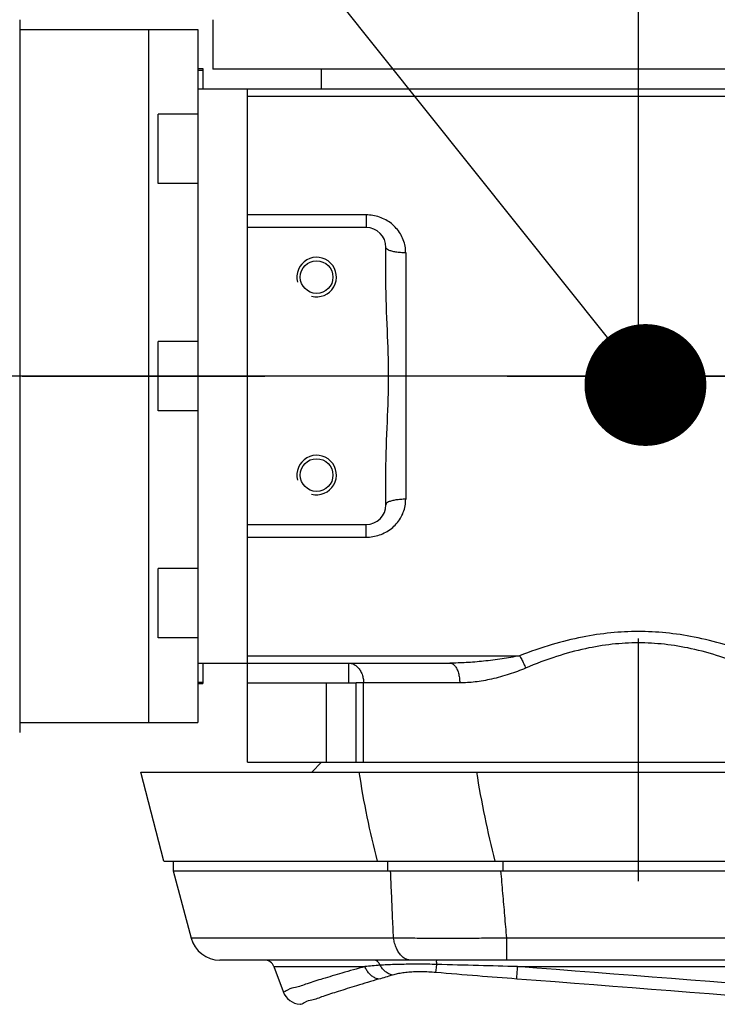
# Model space of a CAD drawing. Header units: millimetres. Extents: x 0 to 594, y 0 to 420.
# Tile 7 of 256: x 73.5 to 80.55, y 270.08 to 280.02. Entities that reach past the tile are written whole.
import ezdxf

# ---------------------------------------------------------------- set-up
doc = ezdxf.new("R2010")
doc.units = ezdxf.units.MM
doc.header["$LTSCALE"] = 32.67
doc.linetypes.add('CENTER', pattern=[0.6, 0.375, -0.075, 0.075, -0.075])
doc.linetypes.add('PHANTOM', pattern=[0.8, 0.45, -0.05, 0.1, -0.05, 0.1, -0.05])
doc.layers.get('0').update_dxf_attribs({"linetype": 'CONTINUOUS'})
for name, color, linetype in [('CRV', 7, 'CONTINUOUS'), ('DEFAULT_1', 7, 'CENTER'), ('DRA_ITEM', 7, 'CONTINUOUS'), ('DRIV_DIM', 7, 'CONTINUOUS')]:
    doc.layers.add(name, color=color, linetype=linetype)
doc.styles.get("Standard").update_dxf_attribs({"font": 'MS PGothic.ttf', "width": 0.8})
doc.dimstyles.new('DIMSTYLE_1', dxfattribs={"dimtxt": 3.8, "dimasz": 1.8, "dimexe": 0.18, "dimexo": 0.0625, "dimgap": 0.09, "dimtad": 1, "dimdec": 3, "dimlfac": 10, "dimdsep": 46, "dimtxsty": 'STANDARD', "dimblk": 'OPEN', "dimblk1": 'OPEN', "dimblk2": 'OPEN', "dimcen": 0.09, "dimadec": 0, "dimazin": 0, "dimtp": 0.001, "dimtm": 0.001, "dimtfac": 1, "dimtdec": 3, "dimtofl": 0, "dimtmove": 0, "dimatfit": 3, "dimldrblk": 'OPEN', "dimfxl": 1, "dimtolj": 1, "dimarcsym": 0})
doc.dimstyles.new('DIMSTYLE_3', dxfattribs={"dimtxt": 3.8, "dimasz": 1.8, "dimexe": 0.18, "dimexo": 0.0625, "dimgap": 0.09, "dimtad": 1, "dimdec": 3, "dimlfac": 10, "dimdsep": 46, "dimtxsty": 'STANDARD', "dimblk": 'OPEN', "dimblk1": 'OPEN', "dimblk2": 'OPEN', "dimcen": 0.09, "dimadec": 0, "dimazin": 0, "dimtp": 0.5, "dimtm": 0.5, "dimtfac": 1, "dimtdec": 3, "dimtofl": 0, "dimtmove": 0, "dimatfit": 3, "dimldrblk": 'OPEN', "dimfxl": 1, "dimtolj": 1, "dimarcsym": 0})
doc.dimstyles.new('DIMSTYLE_4', dxfattribs={"dimtxt": 3.8, "dimasz": 1.8, "dimexe": 0.18, "dimexo": 0.0625, "dimgap": 0.09, "dimtad": 1, "dimdec": 1, "dimlfac": 10, "dimdsep": 46, "dimtxsty": 'STANDARD', "dimblk": 'OPEN', "dimblk1": 'OPEN', "dimblk2": 'OPEN', "dimcen": 0.09, "dimadec": 0, "dimazin": 0, "dimtp": 0.1, "dimtm": 0.1, "dimtfac": 1, "dimtdec": 1, "dimtofl": 0, "dimtmove": 0, "dimatfit": 3, "dimldrblk": 'OPEN', "dimfxl": 1, "dimtolj": 1, "dimarcsym": 0})

# ---------------------------------------------------------------- blocks, each defined once
blk = doc.blocks.new('_OPEN')
at = {"color": 0, "linetype": 'ByBlock'}
for p, q in [((0, 0), (-1, 0.342)), ((-1, -0.342), (0, 0)), ((-1, 0), (0, 0))]:
    blk.add_line(p, q, dxfattribs=at)
blk = doc.blocks.new('*D2')
at = {"layer": 'DRIV_DIM', "color": 2, "linetype": 'Continuous'}
for p, q in [((94.2735, 284.7223), (44.7987, 284.7223)), ((46.7987, 284.7223), (46.7987, 276.6223)), ((46.7987, 268.5223), (46.7987, 276.6223)), ((94.2735, 268.5223), (44.7987, 268.5223))]:
    blk.add_line(p, q, dxfattribs=at)
at = {"layer": 'DRIV_DIM', "color": 2, "linetype": 'Continuous', "xscale": 1.8, "yscale": 1.8, "zscale": 1.8}
for p, rotation in [((46.7987, 284.7223), 90), ((46.7987, 268.5223), 270)]:
    blk.add_blockref('_OPEN', p, dxfattribs=dict(at, rotation=rotation))
at = {"layer": 'DRIV_DIM', "color": 2, "linetype": 'Continuous', "width": 0.8}
blk.add_text('162', height=3.8, rotation=90, dxfattribs=at).set_placement((45.8487, 272.8212))
blk = doc.blocks.new('*D26')
at = {"layer": 'DRIV_DIM', "color": 2, "linetype": 'Continuous'}
blk.add_line((46.5875, 332.9095), (139.7536, 276.4223), dxfattribs=at)
at = {"layer": 'DRIV_DIM', "color": 2, "linetype": 'Continuous', "xscale": 1.8, "yscale": 1.8, "zscale": 1.8, "rotation": 148.771321}
blk.add_blockref('_OPEN', (46.5875, 332.9095), dxfattribs=at)
at = {"layer": 'DRIV_DIM', "color": 2, "linetype": 'Continuous', "width": 0.8}
for s, p in [('R', (54.193, 329.4092)), ('1089.5', (56.7925, 327.8331))]:
    blk.add_text(s, height=3.8, rotation=-31.22868, dxfattribs=at).set_placement(p)
blk = doc.blocks.new('*D29')
at = {"layer": 'DRIV_DIM', "color": 2, "linetype": 'Continuous'}
for p, q in [((141.2308, 276.6828), (215.2104, 289.7274)), ((138.2536, 276.4223), (63.1327, 276.4223))]:
    blk.add_line(p, q, dxfattribs=at)
for points in [[(212.3019, 291.0346), (213.2407, 289.3801), (213.5118, 291.2631)], [(64.5389, 278.2296), (65.1327, 276.4223), (65.77, 278.2148)]]:
    blk.add_lwpolyline(points, dxfattribs=at)
for start, end in [(10, 95), (95, 180)]:
    blk.add_arc((139.7536, 276.4223), 74.6208, start, end, dxfattribs=at)
at = {"layer": 'DRIV_DIM', "color": 2, "linetype": 'Continuous', "width": 0.766667}
blk.add_text('170%%d', height=3.8, rotation=15.79292, dxfattribs=at).set_placement((113.3173, 348.4812))
blk = doc.blocks.new('*D30')
at = {"layer": 'DRIV_DIM', "color": 2, "linetype": 'Continuous'}
for p, q in [((138.2536, 276.4223), (63.0877, 276.4223)), ((141.2308, 276.1618), (215.2547, 263.1094))]:
    blk.add_line(p, q, dxfattribs=at)
for points in [[(65.725, 274.6299), (65.0877, 276.4223), (64.4938, 274.615)], [(213.5561, 261.5738), (213.2851, 263.4567), (212.3462, 261.8022)]]:
    blk.add_lwpolyline(points, dxfattribs=at)
for start, end in [(180, 265), (265, 350)]:
    blk.add_arc((139.7536, 276.4223), 74.6659, start, end, dxfattribs=at)
at = {"layer": 'DRIV_DIM', "color": 2, "linetype": 'Continuous', "width": 0.766667}
blk.add_text('170%%d', height=3.8, rotation=-27.32462, dxfattribs=at).set_placement((97.66, 207.6469))
blk = doc.blocks.new('*D31')
at = {"layer": 'DRIV_DIM', "color": 2, "linetype": 'Continuous'}
blk.add_line((54.9296, 356.9385), (139.7536, 276.4223), dxfattribs=at)
at = {"layer": 'DRIV_DIM', "color": 2, "linetype": 'Continuous', "xscale": 1.8, "yscale": 1.8, "zscale": 1.8, "rotation": 136.492477}
blk.add_blockref('_OPEN', (54.9296, 356.9385), dxfattribs=at)
at = {"layer": 'DRIV_DIM', "color": 2, "linetype": 'Continuous', "width": 0.8}
for s, p in [('R', (65.6723, 348.0511)), ('1169.5', (67.8772, 345.9582))]:
    blk.add_text(s, height=3.8, rotation=-43.50752, dxfattribs=at).set_placement(p)

msp = doc.modelspace()

# ---------------------------------------------------------------- linework, layer by layer
at = {"color": 7, "linetype": 'Continuous'}
for p, q in [((73.50357, 280.02232), (73.50357, 272.82232)), ((75.45357, 280.02232), (75.45357, 279.52232)), ((73.50357, 279.92232), (75.30357, 279.92232)), ((74.80357, 279.92232), (74.80357, 272.92232)), ((75.30357, 279.92232), (75.30357, 272.92232)), ((75.30357, 279.52874), (75.35357, 279.52874)), ((75.35357, 279.52874), (75.35357, 279.32232)), ((84.05357, 279.52232), (75.45357, 279.52232)), ((76.55357, 279.32232), (76.55357, 279.52232)), ((75.30357, 279.32232), (83.84048, 279.32232)), ((75.80357, 272.52232), (75.80357, 279.32232)), ((75.30357, 279.06663), (74.90357, 279.06663)), ((74.90357, 278.36663), (74.90357, 279.06662)), ((75.30357, 278.36663), (74.90357, 278.36663)), ((77.00357, 277.92232), (75.80357, 277.92232)), ((77.20357, 277.38669), (77.20357, 277.72232)), ((74.90357, 276.07233), (74.90357, 276.77232)), ((75.30357, 276.77232), (74.90357, 276.77232)), ((75.30357, 276.07232), (74.90357, 276.07232)), ((77.20357, 275.12232), (77.20357, 275.45796)), ((75.80357, 274.92232), (77.00357, 274.92232)), ((75.30357, 274.47802), (74.90357, 274.47802)), ((74.90357, 273.77802), (74.90357, 274.47801)), ((75.30357, 273.77802), (74.90357, 273.77802)), ((75.30357, 273.52232), (77.85033, 273.52232)), ((75.35357, 273.52232), (75.35357, 273.31591)), ((75.30357, 273.31591), (75.35357, 273.31591)), ((75.80357, 273.32232), (76.90357, 273.32232)), ((76.90357, 272.52232), (76.90357, 273.32232)), ((73.50357, 272.92232), (75.30357, 272.92232)), ((75.80357, 272.52232), (83.2788, 272.52232)), ((76.55357, 272.52232), (76.45357, 272.42232)), ((74.95854, 271.52232), (74.72872, 272.42232)), ((74.72872, 272.42232), (87.11038, 272.42232)), ((74.95854, 271.52232), (107.75357, 271.52232)), ((75.05357, 271.52232), (75.05357, 271.42232)), ((75.05357, 271.42232), (75.23515, 270.74468)), ((75.05359, 271.42232), (107.75357, 271.42232)), ((82.16866, 270.52232), (75.52492, 270.52232)), ((76.07202, 270.45618), (76.16393, 270.20636))]:
    msp.add_line(p, q, dxfattribs=at)
at = {"color": 2, "linetype": 'Continuous'}
for p, q in [((75.30357, 279.51374), (75.35357, 279.51374)), ((75.30357, 273.33091), (75.35357, 273.33091))]:
    msp.add_line(p, q, dxfattribs=at)
at = {"color": 9, "linetype": 'Continuous'}
for p, q in [((83.45357, 279.2479), (75.80357, 279.2479)), ((77.00357, 278.04998), (75.80357, 278.04998)), ((77.00357, 278.04998), (77.00357, 277.92232)), ((77.40357, 277.667), (77.40357, 275.17764)), ((77.00357, 274.79466), (77.00357, 274.92232)), ((75.80357, 274.79466), (77.00357, 274.79466)), ((75.80357, 273.59674), (78.5528, 273.59674)), ((76.82569, 273.52232), (76.82569, 273.32232)), ((76.60357, 272.52232), (76.60357, 273.32232)), ((77.94916, 273.32232), (76.90357, 273.32232)), ((76.97779, 272.52232), (76.97779, 273.32232)), ((77.22217, 271.42232), (77.22217, 271.52232)), ((78.3881, 271.42232), (78.3881, 271.52232)), ((77.28039, 270.74468), (75.23515, 270.74468)), ((78.42494, 270.52232), (78.42494, 270.74468)), ((81.08218, 270.74468), (78.42496, 270.74468)), ((76.07202, 270.45618), (76.991, 270.45618)), ((78.53422, 270.45618), (82.1723, 270.45618))]:
    msp.add_line(p, q, dxfattribs=at)
at = {"color": 7, "linetype": 'Continuous'}
for centre in [(76.50357, 277.42232), (76.50357, 275.42232)]:
    msp.add_circle(centre, 0.165, dxfattribs=at)
for centre, radius, start, end in [((77.00357, 277.72232), 0.2, 0, 90), ((77.00357, 275.12232), 0.2, 270, 360), ((75.52492, 270.82232), 0.3, 195, 270), ((75.97793, 270.42232), 0.1, 19.793083, 90), ((76.35175, 270.27511), 0.2, 200.609757, 265.426079)]:
    msp.add_arc(centre, radius, start, end, dxfattribs=at)
at = {"color": 2, "linetype": 'Continuous'}
for centre in [(76.50357, 277.42232), (76.50357, 275.42232)]:
    msp.add_arc(centre, 0.2, 255, 195, dxfattribs=at)
at = {"color": 7, "linetype": 'Continuous', "extrusion": (1, 3.31e-14, 2.45e-14)}
msp.add_open_spline([(75.35357, 279.51374, 56.0092), (75.35357, 279.51352, 56.01138), (75.35357, 279.5132, 56.01466), (75.35357, 279.51277, 56.01903), (75.35357, 279.51245, 56.02231), (75.35357, 279.51218, 56.02504), (75.35357, 279.51197, 56.02722), (75.35357, 279.51181, 56.02886), (75.35357, 279.51165, 56.0305), (75.35357, 279.51151, 56.03187), (75.35357, 279.51141, 56.03296), (75.35357, 279.51134, 56.03364), (75.35357, 279.51129, 56.03419), (75.35357, 279.51125, 56.0346), (75.35357, 279.51121, 56.03494), (75.35357, 279.51119, 56.03518), (75.35357, 279.51117, 56.03532), (75.35357, 279.51117, 56.03542), (75.35357, 279.51113, 56.03552), (75.35357, 279.5111, 56.03565), (75.35357, 279.51103, 56.03588), (75.35357, 279.51093, 56.03621), (75.35357, 279.51081, 56.0366), (75.35357, 279.51065, 56.03713), (75.35357, 279.51045, 56.03778), (75.35357, 279.51013, 56.03883), (75.35357, 279.50974, 56.04015), (75.35357, 279.50926, 56.04172), (75.35357, 279.50879, 56.0433), (75.35357, 279.50815, 56.0454), (75.35357, 279.50736, 56.04803), (75.35357, 279.50656, 56.05066), (75.35357, 279.50593, 56.05276), (75.35357, 279.50545, 56.05434), (75.35357, 279.50498, 56.05591), (75.35357, 279.50458, 56.05723), (75.35357, 279.50426, 56.05828), (75.35357, 279.50407, 56.05893), (75.35357, 279.50391, 56.05946), (75.35357, 279.50379, 56.05985), (75.35357, 279.50369, 56.06018), (75.35357, 279.50362, 56.06041), (75.35357, 279.50358, 56.06054), (75.35357, 279.50355, 56.06064), (75.35357, 279.5035, 56.06073), (75.35357, 279.50344, 56.06085), (75.35357, 279.50332, 56.06107), (75.35357, 279.50316, 56.06137), (75.35357, 279.50297, 56.06173), (75.35357, 279.50271, 56.06222), (75.35357, 279.50239, 56.06282), (75.35357, 279.50187, 56.06379), (75.35357, 279.50123, 56.065), (75.35357, 279.50046, 56.06646), (75.35357, 279.49968, 56.06791), (75.35357, 279.49865, 56.06985), (75.35357, 279.49736, 56.07227), (75.35357, 279.49608, 56.0747), (75.35357, 279.49505, 56.07663), (75.35357, 279.49427, 56.07809), (75.35357, 279.4935, 56.07954), (75.35357, 279.49286, 56.08075), (75.35357, 279.49234, 56.08172), (75.35357, 279.49202, 56.08233), (75.35357, 279.49176, 56.08281), (75.35357, 279.49157, 56.08318), (75.35357, 279.49141, 56.08348), (75.35357, 279.49129, 56.08369), (75.35357, 279.49123, 56.08381), (75.35357, 279.49118, 56.08391), (75.35357, 279.49111, 56.08398), (75.35357, 279.49103, 56.08409), (75.35357, 279.49087, 56.08428), (75.35357, 279.49065, 56.08455), (75.35357, 279.49038, 56.08488), (75.35357, 279.49003, 56.08531), (75.35357, 279.48959, 56.08585), (75.35357, 279.48888, 56.08671), (75.35357, 279.488, 56.0878), (75.35357, 279.48693, 56.08909), (75.35357, 279.48587, 56.09039), (75.35357, 279.48446, 56.09212), (75.35357, 279.48269, 56.09428), (75.35357, 279.48092, 56.09644), (75.35357, 279.4795, 56.09817), (75.35357, 279.47844, 56.09947), (75.35357, 279.47738, 56.10077), (75.35357, 279.4765, 56.10185), (75.35357, 279.47579, 56.10271), (75.35357, 279.47535, 56.10325), (75.35357, 279.47499, 56.10368), (75.35357, 279.47473, 56.10401), (75.35357, 279.4745, 56.10428), (75.35357, 279.47435, 56.10447), (75.35357, 279.47426, 56.10457), (75.35357, 279.4742, 56.10466), (75.35357, 279.47411, 56.10472), (75.35357, 279.47401, 56.10481), (75.35357, 279.47382, 56.10496), (75.35357, 279.47356, 56.10518), (75.35357, 279.47324, 56.10544), (75.35357, 279.47282, 56.10579), (75.35357, 279.47229, 56.10622), (75.35357, 279.47144, 56.10692), (75.35357, 279.47038, 56.10779), (75.35357, 279.46911, 56.10884), (75.35357, 279.46783, 56.10988), (75.35357, 279.46614, 56.11128), (75.35357, 279.46402, 56.11302), (75.35357, 279.46189, 56.11476), (75.35357, 279.4602, 56.11615), (75.35357, 279.45893, 56.1172), (75.35357, 279.45765, 56.11824), (75.35357, 279.45659, 56.11911), (75.35357, 279.45574, 56.11981), (75.35357, 279.45521, 56.12025), (75.35357, 279.45479, 56.1206), (75.35357, 279.45447, 56.12086), (75.35357, 279.45421, 56.12107), (75.35357, 279.45402, 56.12123), (75.35357, 279.45391, 56.12131), (75.35357, 279.45384, 56.12138), (75.35357, 279.45374, 56.12143), (75.35357, 279.45362, 56.12149), (75.35357, 279.45341, 56.12161), (75.35357, 279.45311, 56.12177), (75.35357, 279.45275, 56.12196), (75.35357, 279.45226, 56.12222), (75.35357, 279.45166, 56.12255), (75.35357, 279.45069, 56.12307), (75.35357, 279.44948, 56.12371), (75.35357, 279.44803, 56.12449), (75.35357, 279.44658, 56.12527), (75.35357, 279.44464, 56.12631), (75.35357, 279.44223, 56.1276), (75.35357, 279.43981, 56.1289), (75.35357, 279.43787, 56.12994), (75.35357, 279.43642, 56.13072), (75.35357, 279.43497, 56.1315), (75.35357, 279.43376, 56.13214), (75.35357, 279.43279, 56.13266), (75.35357, 279.43219, 56.13299), (75.35357, 279.4317, 56.13325), (75.35357, 279.43134, 56.13344), (75.35357, 279.43104, 56.1336), (75.35357, 279.43083, 56.13372), (75.35357, 279.43071, 56.13378), (75.35357, 279.43062, 56.13384), (75.35357, 279.43052, 56.13386), (75.35357, 279.43039, 56.1339), (75.35357, 279.43016, 56.13397), (75.35357, 279.42983, 56.13407), (75.35357, 279.42943, 56.13419), (75.35357, 279.42891, 56.13435), (75.35357, 279.42825, 56.13455), (75.35357, 279.4272, 56.13487), (75.35357, 279.42589, 56.13527), (75.35357, 279.42432, 56.13576), (75.35357, 279.42274, 56.13624), (75.35357, 279.42064, 56.13688), (75.35357, 279.41802, 56.13768), (75.35357, 279.41539, 56.13848), (75.35357, 279.41329, 56.13913), (75.35357, 279.41172, 56.13961), (75.35357, 279.41014, 56.14009), (75.35357, 279.40883, 56.14049), (75.35357, 279.40778, 56.14081), (75.35357, 279.40713, 56.14101), (75.35357, 279.4066, 56.14117), (75.35357, 279.40621, 56.14129), (75.35357, 279.40588, 56.14139), (75.35357, 279.40565, 56.14146), (75.35357, 279.40552, 56.1415), (75.35357, 279.40542, 56.14154), (75.35357, 279.40532, 56.14154), (75.35357, 279.40518, 56.14156), (75.35357, 279.40493, 56.14158), (75.35357, 279.40459, 56.14162), (75.35357, 279.40417, 56.14166), (75.35357, 279.40361, 56.14171), (75.35357, 279.40292, 56.14178), (75.35357, 279.40181, 56.14189), (75.35357, 279.40042, 56.14203), (75.35357, 279.39875, 56.1422), (75.35357, 279.39708, 56.14237), (75.35357, 279.39486, 56.14259), (75.35357, 279.39208, 56.14286), (75.35357, 279.38874, 56.1432), (75.35357, 279.3843, 56.14364), (75.35357, 279.38096, 56.14397), (75.35357, 279.37874, 56.1442)], degree=3, knots=[0, 0, 0, 0, 0.00658685, 0.00988027, 0.01317369, 0.01646711, 0.01811383, 0.01976054, 0.02140725, 0.02305396, 0.02387732, 0.02470067, 0.02511235, 0.02552403, 0.02593571, 0.02614154, 0.02624446, 0.02634738, 0.0264503, 0.02655322, 0.02675906, 0.02717074, 0.02758242, 0.02799409, 0.02881745, 0.02964081, 0.03128752, 0.03293423, 0.03458094, 0.03622765, 0.03952107, 0.0428145, 0.04446121, 0.04610792, 0.04775463, 0.04940134, 0.0502247, 0.05104805, 0.05145973, 0.05187141, 0.05228309, 0.05248893, 0.05259185, 0.05269477, 0.05279769, 0.0529006, 0.05310644, 0.05351812, 0.0539298, 0.05434148, 0.05516483, 0.05598819, 0.0576349, 0.05928161, 0.06092832, 0.06257503, 0.06586846, 0.06916188, 0.07080859, 0.0724553, 0.07410201, 0.07574873, 0.07657208, 0.07739544, 0.07780712, 0.07821879, 0.07863047, 0.07883631, 0.07893923, 0.07904215, 0.0791469, 0.07925165, 0.07946115, 0.07988016, 0.08029916, 0.08071817, 0.08155618, 0.08239419, 0.08407021, 0.08574623, 0.08742225, 0.08909827, 0.09245031, 0.09580236, 0.09747838, 0.0991544, 0.10083042, 0.10250644, 0.10334445, 0.10418246, 0.10460147, 0.10502047, 0.10543948, 0.10564898, 0.10575373, 0.10585848, 0.1059614, 0.10606432, 0.10627016, 0.10668184, 0.10709351, 0.10750519, 0.10832855, 0.1091519, 0.11079862, 0.11244533, 0.11409204, 0.11573875, 0.11903217, 0.1223256, 0.12397231, 0.12561902, 0.12726573, 0.12891244, 0.1297358, 0.13055915, 0.13097083, 0.13138251, 0.13179419, 0.13200003, 0.13210294, 0.13220586, 0.13230878, 0.1324117, 0.13261754, 0.13302922, 0.1334409, 0.13385258, 0.13467593, 0.13549929, 0.137146, 0.13879271, 0.14043942, 0.14208613, 0.14537956, 0.14867298, 0.15031969, 0.1519664, 0.15361311, 0.15525982, 0.15608318, 0.15690654, 0.15731821, 0.15772989, 0.15814157, 0.15834741, 0.15845033, 0.15855325, 0.15865617, 0.15875909, 0.15896492, 0.1593766, 0.15978828, 0.16019996, 0.16102331, 0.16184667, 0.16349338, 0.16514009, 0.1667868, 0.16843352, 0.17172694, 0.17502036, 0.17666707, 0.17831378, 0.1799605, 0.18160721, 0.18243056, 0.18325392, 0.1836656, 0.18407727, 0.18448895, 0.18469479, 0.18479771, 0.18490063, 0.18500538, 0.18511013, 0.18531964, 0.18573864, 0.18615765, 0.18657665, 0.18741466, 0.18825267, 0.18992869, 0.19160471, 0.19328074, 0.19495676, 0.1983088, 0.20166084, 0.20501288, 0.21171697, 0.21171697, 0.21171697, 0.21171697], dxfattribs=at)
at = {"color": 7, "linetype": 'Continuous', "extrusion": (-1, -7.74e-14, 5.313e-13)}
msp.add_open_spline([(75.35357, 279.37874, 56.1442), (75.35357, 279.37756, 56.14416), (75.35357, 279.37579, 56.14409), (75.35357, 279.37344, 56.14401), (75.35357, 279.37197, 56.14396), (75.35357, 279.37079, 56.14392), (75.35357, 279.37005, 56.14389), (75.35357, 279.36954, 56.14388), (75.35357, 279.36924, 56.14386), (75.35357, 279.36893, 56.14383), (75.35357, 279.36855, 56.14379), (75.35357, 279.36763, 56.14369), (75.35357, 279.36624, 56.14354), (75.35357, 279.3644, 56.14334), (75.35357, 279.36256, 56.14315), (75.35357, 279.36117, 56.143), (75.35357, 279.36025, 56.1429), (75.35357, 279.35987, 56.14286), (75.35357, 279.35956, 56.14283), (75.35357, 279.35926, 56.14278), (75.35357, 279.35876, 56.14268), (75.35357, 279.35803, 56.14256), (75.35357, 279.35687, 56.14235), (75.35357, 279.35542, 56.14209), (75.35357, 279.35397, 56.14183), (75.35357, 279.35282, 56.14162), (75.35357, 279.35195, 56.14146), (75.35357, 279.35122, 56.14133), (75.35357, 279.35071, 56.14124), (75.35357, 279.35042, 56.14119), (75.35357, 279.3502, 56.14115), (75.35357, 279.34998, 56.14109), (75.35357, 279.34968, 56.14101), (75.35357, 279.34916, 56.14088), (75.35357, 279.34841, 56.14069), (75.35357, 279.34751, 56.14046), (75.35357, 279.34631, 56.14016), (75.35357, 279.34481, 56.13977), (75.35357, 279.34332, 56.13939), (75.35357, 279.34212, 56.13909), (75.35357, 279.34137, 56.13889), (75.35357, 279.34085, 56.13876), (75.35357, 279.34055, 56.13868), (75.35357, 279.34027, 56.13859), (75.35357, 279.33992, 56.13847), (75.35357, 279.33908, 56.13819), (75.35357, 279.33783, 56.13777), (75.35357, 279.33615, 56.13722), (75.35357, 279.33475, 56.13675), (75.35357, 279.33363, 56.13638), (75.35357, 279.33294, 56.13615), (75.35357, 279.33238, 56.13596), (75.35357, 279.33203, 56.13584), (75.35357, 279.33174, 56.13575), (75.35357, 279.33146, 56.13564), (75.35357, 279.33095, 56.13543), (75.35357, 279.33022, 56.13512), (75.35357, 279.32905, 56.13464), (75.35357, 279.32758, 56.13403), (75.35357, 279.32524, 56.13306), (75.35357, 279.32349, 56.13233), (75.35357, 279.32232, 56.13184)], degree=3, knots=[0, 0, 0, 0, 0.003533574, 0.005300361, 0.007067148, 0.007950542, 0.008833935, 0.009275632, 0.00950003, 0.009731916, 0.010195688, 0.01065946, 0.012514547, 0.014369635, 0.016224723, 0.018079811, 0.018543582, 0.019007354, 0.01923924, 0.019463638, 0.019905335, 0.020788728, 0.021672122, 0.023438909, 0.025205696, 0.02608909, 0.026972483, 0.027855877, 0.028297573, 0.028518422, 0.02873927, 0.028971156, 0.029203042, 0.029666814, 0.030594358, 0.031521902, 0.032449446, 0.034304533, 0.036159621, 0.037087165, 0.038014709, 0.038478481, 0.03870656, 0.038927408, 0.039369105, 0.039810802, 0.041577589, 0.043344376, 0.045111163, 0.045994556, 0.04687795, 0.047319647, 0.047761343, 0.047982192, 0.048214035, 0.048689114, 0.049639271, 0.050589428, 0.052489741, 0.054390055, 0.058190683, 0.058190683, 0.058190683, 0.058190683], dxfattribs=at)
at = {"color": 9, "linetype": 'Continuous'}
for points, knots in [([(77.40357, 277.667), (77.40357, 277.68924), (77.39948, 277.73405), (77.38117, 277.79925), (77.3511, 277.86062), (77.31023, 277.91598), (77.26002, 277.96347), (77.20231, 278.0016), (77.139, 278.02939), (77.07215, 278.04623), (77.02636, 278.04998), (77.00357, 278.04998)], [0, 0, 0, 0, 0.06672121, 0.13411414, 0.20209411, 0.27060743, 0.33945158, 0.40835548, 0.47711375, 0.54588386, 0.61424116, 0.61424116, 0.61424116, 0.61424116]), ([(77.40357, 277.667), (77.3863, 277.667), (77.35284, 277.66817), (77.30552, 277.67344), (77.26469, 277.68161), (77.23301, 277.69257), (77.21136, 277.70446), (77.20357, 277.71704), (77.20357, 277.72232)], [0, 0, 0, 0, 0.05179866, 0.10035062, 0.14269454, 0.17647989, 0.20050483, 0.21636144, 0.21636144, 0.21636144, 0.21636144]), ([(77.00357, 274.79466), (77.02641, 274.79466), (77.07224, 274.79843), (77.1391, 274.81529), (77.20235, 274.84307), (77.26004, 274.88118), (77.31024, 274.92867), (77.35111, 274.98404), (77.3812, 275.04546), (77.39949, 275.11065), (77.40357, 275.15545), (77.40357, 275.17764)], [0, 0, 0, 0, 0.06852001, 0.13722977, 0.20594565, 0.27479423, 0.34362359, 0.41217897, 0.48018461, 0.54765473, 0.61424083, 0.61424083, 0.61424083, 0.61424083]), ([(77.40357, 275.17764), (77.38631, 275.17764), (77.35284, 275.17647), (77.30552, 275.1712), (77.26469, 275.16303), (77.23301, 275.15207), (77.21136, 275.14019), (77.20357, 275.12761), (77.20357, 275.12232)], [0, 0, 0, 0, 0.05179812, 0.10034986, 0.14269386, 0.17647947, 0.20050468, 0.21636145, 0.21636145, 0.21636145, 0.21636145]), ([(80.95435, 273.59674), (80.8459, 273.63899), (80.63639, 273.71153), (80.32727, 273.78833), (80.03571, 273.8318), (79.75361, 273.84581), (79.47153, 273.8318), (79.17999, 273.78835), (78.87085, 273.71156), (78.6613, 273.63901), (78.5528, 273.59674)], [0, 0, 0, 0, 0.3491695, 0.664174, 0.9542144, 1.2321535, 1.5101412, 1.8001109, 2.1150596, 2.4644132, 2.4644132, 2.4644132, 2.4644132]), ([(80.89197, 273.47116), (80.78943, 273.51517), (80.59129, 273.5908), (80.298, 273.67115), (80.02132, 273.71664), (79.75361, 273.73131), (79.48592, 273.71665), (79.20926, 273.67117), (78.91595, 273.59083), (78.71777, 273.51519), (78.61517, 273.47116)], [0, 0, 0, 0, 0.3347533, 0.6351977, 0.9107893, 1.1743527, 1.4379621, 1.7134863, 2.0138767, 2.3488061, 2.3488061, 2.3488061, 2.3488061]), ([(78.5528, 273.59674), (78.49471, 273.5849), (78.37439, 273.56401), (78.19444, 273.54073), (78.0185, 273.52603), (77.90477, 273.52232), (77.85039, 273.52232)], [0, 0, 0, 0, 0.17784341, 0.36618401, 0.54419071, 0.70732354, 0.70732354, 0.70732354, 0.70732354]), ([(78.5528, 273.59673), (78.56092, 273.58464), (78.57655, 273.55844), (78.59731, 273.51642), (78.60954, 273.48652), (78.61518, 273.47116)], [0, 0, 0, 0, 0.04368728, 0.0913844, 0.1404943, 0.1404943, 0.1404943, 0.1404943]), ([(76.82569, 273.52232), (76.83709, 273.52232), (76.86043, 273.51881), (76.89313, 273.50348), (76.92217, 273.47911), (76.9462, 273.44706), (76.96417, 273.40897), (76.97529, 273.36672), (76.97779, 273.3372), (76.97779, 273.32232)], [0, 0, 0, 0, 0.03421936, 0.06961313, 0.10703123, 0.14682597, 0.18886592, 0.23261058, 0.27723548, 0.27723548, 0.27723548, 0.27723548]), ([(77.85028, 273.52232), (77.85911, 273.52232), (77.87845, 273.51663), (77.90247, 273.4948), (77.9224, 273.46237), (77.93752, 273.42105), (77.94702, 273.37336), (77.94916, 273.33961), (77.94916, 273.32232)], [0, 0, 0, 0, 0.02648187, 0.05759199, 0.09540093, 0.13970234, 0.18893942, 0.24081271, 0.24081271, 0.24081271, 0.24081271]), ([(78.61517, 273.47116), (78.56093, 273.4478), (78.44786, 273.40629), (78.27681, 273.35944), (78.10943, 273.32981), (78.00082, 273.32231), (77.94916, 273.32232)], [0, 0, 0, 0, 0.17718321, 0.36069698, 0.53141135, 0.6863925, 0.6863925, 0.6863925, 0.6863925]), ([(76.93107, 272.42232), (76.95394, 272.27017), (77.00754, 271.96833), (77.0774, 271.66981), (77.11631, 271.52232)], [0, 0, 0, 0, 0.46158337, 0.91920407, 0.91920407, 0.91920407, 0.91920407]), ([(78.11857, 272.42232), (78.14257, 272.26996), (78.19752, 271.96832), (78.267, 271.66969), (78.30518, 271.52232)], [0, 0, 0, 0, 0.46272545, 0.91941305, 0.91941305, 0.91941305, 0.91941305]), ([(77.28039, 270.74468), (77.27709, 270.82041), (77.27054, 270.97145), (77.26061, 271.19733), (77.25401, 271.34747), (77.25071, 271.42232)], [0, 0, 0, 0, 0.22743208, 0.45353373, 0.67829545, 0.67829545, 0.67829545, 0.67829545]), ([(78.42496, 270.74468), (78.4183, 270.82041), (78.40507, 270.97144), (78.38554, 271.19732), (78.37268, 271.34747), (78.3663, 271.42232)], [0, 0, 0, 0, 0.22808699, 0.45481415, 0.68017988, 0.68017988, 0.68017988, 0.68017988]), ([(78.42496, 270.74468), (78.357, 270.74384), (78.22192, 270.74246), (78.02124, 270.74119), (77.82515, 270.74076), (77.6357, 270.74117), (77.45485, 270.7424), (77.33738, 270.74382), (77.28039, 270.74468)], [0, 0, 0, 0, 0.2039011, 0.4052621, 0.6020401, 0.792164, 0.9736337, 1.1446006, 1.1446006, 1.1446006, 1.1446006]), ([(77.4521, 270.52232), (77.44095, 270.52232), (77.41784, 270.52609), (77.38531, 270.5424), (77.35554, 270.56837), (77.32938, 270.60292), (77.30753, 270.64485), (77.29066, 270.69277), (77.28323, 270.72697), (77.28042, 270.74468)], [0, 0, 0, 0, 0.0334541, 0.06891543, 0.10783895, 0.15092229, 0.19818483, 0.24913145, 0.30290491, 0.30290491, 0.30290491, 0.30290491]), ([(76.991, 270.45618), (76.91373, 270.43501), (76.77158, 270.39525), (76.5762, 270.33534), (76.42177, 270.29152), (76.2973, 270.24127), (76.23067, 270.24054), (76.17398, 270.19314), (76.16952, 270.20636)], [0, 0, 0, 0, 0.24036438, 0.44392943, 0.60875146, 0.73336305, 0.81686609, 0.8587272, 0.8587272, 0.8587272, 0.8587272]), ([(77.14605, 270.46959), (77.11945, 270.46726), (77.06777, 270.46278), (77.01608, 270.45833), (76.991, 270.45618)], [0, 0, 0, 0, 0.08010177, 0.15563298, 0.15563298, 0.15563298, 0.15563298]), ([(77.13024, 270.32928), (77.11826, 270.33179), (77.0944, 270.33979), (77.06156, 270.35951), (77.03242, 270.38625), (77.00818, 270.4188), (76.99601, 270.44338), (76.991, 270.45618)], [0, 0, 0, 0, 0.03671956, 0.07475018, 0.11411227, 0.15460752, 0.19586708, 0.19586708, 0.19586708, 0.19586708]), ([(77.14605, 270.46959), (77.14342, 270.47579), (77.13715, 270.48747), (77.12473, 270.50239), (77.10999, 270.51367), (77.09359, 270.52071), (77.08198, 270.52232), (77.07628, 270.52232)], [0, 0, 0, 0, 0.020205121, 0.039484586, 0.057817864, 0.075367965, 0.092471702, 0.092471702, 0.092471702, 0.092471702]), ([(77.71733, 270.47815), (77.68688, 270.47883), (77.62663, 270.47989), (77.53779, 270.48056), (77.45191, 270.48029), (77.3692, 270.47909), (77.2901, 270.47695), (77.216, 270.47391), (77.16853, 270.47116), (77.14605, 270.46959)], [0, 0, 0, 0, 0.09137132, 0.18076396, 0.26653106, 0.34901286, 0.42889206, 0.50391412, 0.57151262, 0.57151262, 0.57151262, 0.57151262]), ([(77.27009, 270.37029), (77.25756, 270.37311), (77.2326, 270.3821), (77.19863, 270.40402), (77.16889, 270.43351), (77.15296, 270.45705), (77.14605, 270.46959)], [0, 0, 0, 0, 0.03855091, 0.07869534, 0.12040335, 0.16336615, 0.16336615, 0.16336615, 0.16336615]), ([(77.7083, 270.39688), (77.70921, 270.40269), (77.71105, 270.41773), (77.71403, 270.44482), (77.71615, 270.46609), (77.71732, 270.47815)], [0, 0, 0, 0, 0.017640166, 0.045431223, 0.081773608, 0.081773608, 0.081773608, 0.081773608]), ([(77.71733, 270.47815), (77.71717, 270.48429), (77.71745, 270.49598), (77.71454, 270.50776), (77.71808, 270.52232), (77.71412, 270.52232)], [0, 0, 0, 0, 0.018441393, 0.03247239, 0.044342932, 0.044342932, 0.044342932, 0.044342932]), ([(78.53422, 270.45618), (78.4023, 270.45958), (78.13, 270.46671), (77.85771, 270.47417), (77.71733, 270.47815)], [0, 0, 0, 0, 0.39586696, 0.81718459, 0.81718459, 0.81718459, 0.81718459]), ([(78.52604, 270.33098), (78.5262, 270.33542), (78.52678, 270.34654), (78.52797, 270.36632), (78.52966, 270.392), (78.53178, 270.42262), (78.53336, 270.44457), (78.53422, 270.45618)], [0, 0, 0, 0, 0.01332978, 0.03340081, 0.0594634, 0.09054289, 0.12547664, 0.12547664, 0.12547664, 0.12547664]), ([(95.76115, 269.09557), (94.00581, 269.23612), (90.33643, 269.52858), (84.59413, 269.98225), (80.60709, 270.2945), (78.53422, 270.45618)], [0, 0, 0, 0, 5.2828538, 11.0430588, 17.280582, 17.280582, 17.280582, 17.280582]), ([(77.27009, 270.37029), (77.24627, 270.36313), (77.19968, 270.34934), (77.15302, 270.33583), (77.13024, 270.32928)], [0, 0, 0, 0, 0.07463, 0.14574489, 0.14574489, 0.14574489, 0.14574489]), ([(77.7083, 270.39688), (77.68426, 270.39892), (77.6367, 270.4021), (77.56665, 270.40406), (77.49941, 270.40317), (77.43551, 270.39945), (77.3755, 270.3929), (77.32052, 270.38356), (77.28607, 270.37509), (77.27009, 270.37029)], [0, 0, 0, 0, 0.07236964, 0.14296901, 0.21018684, 0.27404039, 0.33493028, 0.3911869, 0.44122237, 0.44122237, 0.44122237, 0.44122237]), ([(78.52604, 270.33098), (78.394, 270.34116), (78.12137, 270.36256), (77.84883, 270.38495), (77.7083, 270.39688)], [0, 0, 0, 0, 0.39730094, 0.82039661, 0.82039661, 0.82039661, 0.82039661]), ([(77.13024, 270.32928), (77.05591, 270.30793), (76.91918, 270.26781), (76.73136, 270.20748), (76.58288, 270.16312), (76.4634, 270.1129), (76.39915, 270.11128), (76.34503, 270.0647), (76.34057, 270.07741)], [0, 0, 0, 0, 0.23201495, 0.42853468, 0.58765104, 0.70794639, 0.78855558, 0.82896543, 0.82896543, 0.82896543, 0.82896543]), ([(95.75279, 268.98532), (93.99748, 269.12435), (90.32814, 269.41365), (84.5859, 269.86232), (80.5989, 270.1711), (78.52604, 270.33098)], [0, 0, 0, 0, 5.2824262, 11.0421779, 17.2792239, 17.2792239, 17.2792239, 17.2792239])]:
    msp.add_open_spline(points, degree=3, knots=knots, dxfattribs=at)
at = {"color": 7, "linetype": 'Continuous'}
msp.add_open_spline([(77.20357, 275.45796), (77.20357, 275.62568), (77.21979, 275.94698), (77.23543, 276.42232), (77.21979, 276.89766), (77.20357, 277.21896), (77.20357, 277.38669)], degree=3, knots=[0, 0, 0, 0, 0.5031791, 0.9647413, 1.4263035, 1.9294827, 1.9294827, 1.9294827, 1.9294827], dxfattribs=at)
at = {"color": 7, "linetype": 'Continuous', "extrusion": (1, -1.193e-13, -7.867e-13)}
msp.add_open_spline([(75.35357, 273.52232, 56.13184), (75.35357, 273.52124, 56.1323), (75.35357, 273.51961, 56.13298), (75.35357, 273.51743, 56.13389), (75.35357, 273.51608, 56.13446), (75.35357, 273.51499, 56.13491), (75.35357, 273.51431, 56.13519), (75.35357, 273.51383, 56.1354), (75.35357, 273.51356, 56.13551), (75.35357, 273.51326, 56.1356), (75.35357, 273.5129, 56.13573), (75.35357, 273.51202, 56.13602), (75.35357, 273.5107, 56.13647), (75.35357, 273.50894, 56.13706), (75.35357, 273.50718, 56.13765), (75.35357, 273.50587, 56.13809), (75.35357, 273.50499, 56.13839), (75.35357, 273.50462, 56.13851), (75.35357, 273.50433, 56.13861), (75.35357, 273.50404, 56.13869), (75.35357, 273.50354, 56.13882), (75.35357, 273.50283, 56.139), (75.35357, 273.50169, 56.1393), (75.35357, 273.50026, 56.13967), (75.35357, 273.49884, 56.14004), (75.35357, 273.4977, 56.14033), (75.35357, 273.49684, 56.14055), (75.35357, 273.49613, 56.14074), (75.35357, 273.49563, 56.14087), (75.35357, 273.49535, 56.14094), (75.35357, 273.49513, 56.141), (75.35357, 273.4949, 56.14104), (75.35357, 273.4946, 56.14109), (75.35357, 273.49407, 56.14119), (75.35357, 273.49331, 56.14133), (75.35357, 273.49239, 56.1415), (75.35357, 273.49118, 56.14172), (75.35357, 273.48966, 56.142), (75.35357, 273.48814, 56.14228), (75.35357, 273.48692, 56.1425), (75.35357, 273.48616, 56.14264), (75.35357, 273.48563, 56.14274), (75.35357, 273.48533, 56.14279), (75.35357, 273.48503, 56.14282), (75.35357, 273.48467, 56.14286), (75.35357, 273.48379, 56.14296), (75.35357, 273.48247, 56.14311), (75.35357, 273.48072, 56.1433), (75.35357, 273.47925, 56.14346), (75.35357, 273.47808, 56.14359), (75.35357, 273.47735, 56.14367), (75.35357, 273.47677, 56.14374), (75.35357, 273.4764, 56.14377), (75.35357, 273.4761, 56.14381), (75.35357, 273.4758, 56.14383), (75.35357, 273.47524, 56.14384), (75.35357, 273.47445, 56.14388), (75.35357, 273.47319, 56.14392), (75.35357, 273.4716, 56.14398), (75.35357, 273.46907, 56.14408), (75.35357, 273.46717, 56.14415), (75.35357, 273.46591, 56.1442)], degree=3, knots=[0, 0, 0, 0, 0.003533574, 0.005300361, 0.007067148, 0.007950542, 0.008833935, 0.009275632, 0.00950003, 0.009731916, 0.010195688, 0.010659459, 0.012514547, 0.014369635, 0.016224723, 0.018079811, 0.018543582, 0.019007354, 0.01923924, 0.019463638, 0.019905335, 0.020788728, 0.021672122, 0.023438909, 0.025205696, 0.02608909, 0.026972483, 0.027855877, 0.028297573, 0.028518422, 0.02873927, 0.028971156, 0.029203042, 0.029666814, 0.030594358, 0.031521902, 0.032449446, 0.034304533, 0.036159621, 0.037087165, 0.038014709, 0.038478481, 0.03870656, 0.038927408, 0.039369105, 0.039810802, 0.041577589, 0.043344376, 0.045111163, 0.045994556, 0.04687795, 0.047319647, 0.047761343, 0.047982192, 0.048214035, 0.048689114, 0.049639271, 0.050589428, 0.052489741, 0.054390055, 0.058190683, 0.058190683, 0.058190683, 0.058190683], dxfattribs=at)
at = {"color": 7, "linetype": 'Continuous', "extrusion": (-1, -1.39e-14, -5.3e-15)}
msp.add_open_spline([(75.35357, 273.46591, 56.1442), (75.35357, 273.46372, 56.14398), (75.35357, 273.46044, 56.14366), (75.35357, 273.45607, 56.14323), (75.35357, 273.4528, 56.14291), (75.35357, 273.45006, 56.14264), (75.35357, 273.44788, 56.14243), (75.35357, 273.44624, 56.14227), (75.35357, 273.4446, 56.14211), (75.35357, 273.44324, 56.14197), (75.35357, 273.44214, 56.14187), (75.35357, 273.44146, 56.1418), (75.35357, 273.44091, 56.14175), (75.35357, 273.4405, 56.14171), (75.35357, 273.44016, 56.14167), (75.35357, 273.43992, 56.14165), (75.35357, 273.43979, 56.14163), (75.35357, 273.43968, 56.14163), (75.35357, 273.43959, 56.14159), (75.35357, 273.43946, 56.14156), (75.35357, 273.43923, 56.14149), (75.35357, 273.4389, 56.14139), (75.35357, 273.4385, 56.14127), (75.35357, 273.43798, 56.14111), (75.35357, 273.43732, 56.14091), (75.35357, 273.43627, 56.14059), (75.35357, 273.43496, 56.1402), (75.35357, 273.43338, 56.13972), (75.35357, 273.4318, 56.13925), (75.35357, 273.4297, 56.13861), (75.35357, 273.42707, 56.13782), (75.35357, 273.42445, 56.13702), (75.35357, 273.42234, 56.13639), (75.35357, 273.42077, 56.13591), (75.35357, 273.41919, 56.13544), (75.35357, 273.41788, 56.13504), (75.35357, 273.41683, 56.13472), (75.35357, 273.41617, 56.13453), (75.35357, 273.41564, 56.13437), (75.35357, 273.41525, 56.13425), (75.35357, 273.41492, 56.13415), (75.35357, 273.41469, 56.13408), (75.35357, 273.41456, 56.13404), (75.35357, 273.41446, 56.13402), (75.35357, 273.41437, 56.13396), (75.35357, 273.41425, 56.1339), (75.35357, 273.41404, 56.13378), (75.35357, 273.41374, 56.13362), (75.35357, 273.41337, 56.13343), (75.35357, 273.41289, 56.13317), (75.35357, 273.41228, 56.13285), (75.35357, 273.41131, 56.13234), (75.35357, 273.4101, 56.13169), (75.35357, 273.40865, 56.13092), (75.35357, 273.40719, 56.13014), (75.35357, 273.40525, 56.12911), (75.35357, 273.40283, 56.12783), (75.35357, 273.40041, 56.12654), (75.35357, 273.39847, 56.12551), (75.35357, 273.39701, 56.12473), (75.35357, 273.39556, 56.12396), (75.35357, 273.39435, 56.12332), (75.35357, 273.39338, 56.1228), (75.35357, 273.39277, 56.12248), (75.35357, 273.39229, 56.12222), (75.35357, 273.39193, 56.12203), (75.35357, 273.39162, 56.12187), (75.35357, 273.39141, 56.12175), (75.35357, 273.39129, 56.12169), (75.35357, 273.3912, 56.12165), (75.35357, 273.39112, 56.12157), (75.35357, 273.39101, 56.12149), (75.35357, 273.39082, 56.12133), (75.35357, 273.39055, 56.12111), (75.35357, 273.39023, 56.12084), (75.35357, 273.38979, 56.12049), (75.35357, 273.38925, 56.12005), (75.35357, 273.38839, 56.11934), (75.35357, 273.38731, 56.11846), (75.35357, 273.38601, 56.11739), (75.35357, 273.38471, 56.11633), (75.35357, 273.38298, 56.11492), (75.35357, 273.38082, 56.11315), (75.35357, 273.37866, 56.11138), (75.35357, 273.37693, 56.10996), (75.35357, 273.37564, 56.1089), (75.35357, 273.37434, 56.10784), (75.35357, 273.37326, 56.10696), (75.35357, 273.37239, 56.10625), (75.35357, 273.37185, 56.10581), (75.35357, 273.37142, 56.10545), (75.35357, 273.3711, 56.10519), (75.35357, 273.37083, 56.10497), (75.35357, 273.37064, 56.10481), (75.35357, 273.37053, 56.10472), (75.35357, 273.37044, 56.10466), (75.35357, 273.37038, 56.10458), (75.35357, 273.37029, 56.10447), (75.35357, 273.37014, 56.10428), (75.35357, 273.36992, 56.10402), (75.35357, 273.36966, 56.1037), (75.35357, 273.36932, 56.10328), (75.35357, 273.36888, 56.10275), (75.35357, 273.36818, 56.1019), (75.35357, 273.36731, 56.10084), (75.35357, 273.36627, 56.09957), (75.35357, 273.36522, 56.09829), (75.35357, 273.36383, 56.0966), (75.35357, 273.36209, 56.09448), (75.35357, 273.36034, 56.09236), (75.35357, 273.35895, 56.09066), (75.35357, 273.3579, 56.08939), (75.35357, 273.35686, 56.08811), (75.35357, 273.35599, 56.08705), (75.35357, 273.35529, 56.08621), (75.35357, 273.35486, 56.08568), (75.35357, 273.35451, 56.08525), (75.35357, 273.35425, 56.08493), (75.35357, 273.35403, 56.08467), (75.35357, 273.35388, 56.08448), (75.35357, 273.35379, 56.08438), (75.35357, 273.35372, 56.0843), (75.35357, 273.35368, 56.08421), (75.35357, 273.35361, 56.08409), (75.35357, 273.3535, 56.08387), (75.35357, 273.35333, 56.08357), (75.35357, 273.35314, 56.08321), (75.35357, 273.35288, 56.08272), (75.35357, 273.35256, 56.08212), (75.35357, 273.35204, 56.08115), (75.35357, 273.35139, 56.07994), (75.35357, 273.35061, 56.07849), (75.35357, 273.34983, 56.07704), (75.35357, 273.3488, 56.07511), (75.35357, 273.3475, 56.07269), (75.35357, 273.3462, 56.07027), (75.35357, 273.34516, 56.06833), (75.35357, 273.34439, 56.06688), (75.35357, 273.34361, 56.06543), (75.35357, 273.34296, 56.06422), (75.35357, 273.34244, 56.06325), (75.35357, 273.34212, 56.06265), (75.35357, 273.34186, 56.06216), (75.35357, 273.34166, 56.0618), (75.35357, 273.3415, 56.0615), (75.35357, 273.34139, 56.06129), (75.35357, 273.34132, 56.06117), (75.35357, 273.34127, 56.06108), (75.35357, 273.34124, 56.06098), (75.35357, 273.3412, 56.06085), (75.35357, 273.34113, 56.06062), (75.35357, 273.34103, 56.06029), (75.35357, 273.34091, 56.0599), (75.35357, 273.34075, 56.05937), (75.35357, 273.34055, 56.05871), (75.35357, 273.34023, 56.05766), (75.35357, 273.33983, 56.05635), (75.35357, 273.33935, 56.05478), (75.35357, 273.33887, 56.0532), (75.35357, 273.33822, 56.0511), (75.35357, 273.33742, 56.04848), (75.35357, 273.33662, 56.04585), (75.35357, 273.33598, 56.04375), (75.35357, 273.3355, 56.04218), (75.35357, 273.33501, 56.0406), (75.35357, 273.33461, 56.03929), (75.35357, 273.33429, 56.03824), (75.35357, 273.33409, 56.03759), (75.35357, 273.33393, 56.03706), (75.35357, 273.33381, 56.03667), (75.35357, 273.33371, 56.03634), (75.35357, 273.33364, 56.03611), (75.35357, 273.3336, 56.03598), (75.35357, 273.33356, 56.03588), (75.35357, 273.33356, 56.03578), (75.35357, 273.33355, 56.03564), (75.35357, 273.33352, 56.03539), (75.35357, 273.33349, 56.03505), (75.35357, 273.33345, 56.03463), (75.35357, 273.33339, 56.03407), (75.35357, 273.33332, 56.03338), (75.35357, 273.33321, 56.03227), (75.35357, 273.33307, 56.03088), (75.35357, 273.3329, 56.02921), (75.35357, 273.33274, 56.02754), (75.35357, 273.33252, 56.02532), (75.35357, 273.33224, 56.02254), (75.35357, 273.33191, 56.0192), (75.35357, 273.33146, 56.01476), (75.35357, 273.33113, 56.01142), (75.35357, 273.33091, 56.0092)], degree=3, knots=[0, 0, 0, 0, 0.00658685, 0.00988027, 0.01317369, 0.01646711, 0.01811383, 0.01976054, 0.02140725, 0.02305396, 0.02387732, 0.02470067, 0.02511235, 0.02552403, 0.02593571, 0.02614154, 0.02624446, 0.02634738, 0.0264503, 0.02655322, 0.02675906, 0.02717074, 0.02758242, 0.02799409, 0.02881745, 0.02964081, 0.03128752, 0.03293423, 0.03458094, 0.03622765, 0.03952107, 0.0428145, 0.04446121, 0.04610792, 0.04775463, 0.04940134, 0.0502247, 0.05104805, 0.05145973, 0.05187141, 0.05228309, 0.05248893, 0.05259185, 0.05269477, 0.05279769, 0.0529006, 0.05310644, 0.05351812, 0.0539298, 0.05434148, 0.05516483, 0.05598819, 0.0576349, 0.05928161, 0.06092832, 0.06257503, 0.06586846, 0.06916188, 0.07080859, 0.0724553, 0.07410201, 0.07574873, 0.07657208, 0.07739544, 0.07780712, 0.07821879, 0.07863047, 0.07883631, 0.07893923, 0.07904215, 0.0791469, 0.07925165, 0.07946115, 0.07988016, 0.08029916, 0.08071817, 0.08155618, 0.08239419, 0.08407021, 0.08574623, 0.08742225, 0.08909827, 0.09245031, 0.09580236, 0.09747838, 0.0991544, 0.10083042, 0.10250644, 0.10334445, 0.10418246, 0.10460147, 0.10502047, 0.10543948, 0.10564898, 0.10575373, 0.10585848, 0.1059614, 0.10606432, 0.10627016, 0.10668184, 0.10709351, 0.10750519, 0.10832855, 0.1091519, 0.11079862, 0.11244533, 0.11409204, 0.11573875, 0.11903217, 0.1223256, 0.12397231, 0.12561902, 0.12726573, 0.12891244, 0.1297358, 0.13055915, 0.13097083, 0.13138251, 0.13179419, 0.13200003, 0.13210294, 0.13220586, 0.13230878, 0.1324117, 0.13261754, 0.13302922, 0.1334409, 0.13385258, 0.13467593, 0.13549929, 0.137146, 0.13879271, 0.14043942, 0.14208613, 0.14537956, 0.14867298, 0.15031969, 0.1519664, 0.15361311, 0.15525982, 0.15608318, 0.15690654, 0.15731821, 0.15772989, 0.15814157, 0.15834741, 0.15845033, 0.15855325, 0.15865617, 0.15875909, 0.15896492, 0.1593766, 0.15978828, 0.16019996, 0.16102331, 0.16184667, 0.16349338, 0.16514009, 0.1667868, 0.16843352, 0.17172694, 0.17502036, 0.17666707, 0.17831378, 0.1799605, 0.18160721, 0.18243056, 0.18325392, 0.1836656, 0.18407727, 0.18448895, 0.18469479, 0.18479771, 0.18490063, 0.18500538, 0.18511013, 0.18531964, 0.18573864, 0.18615765, 0.18657665, 0.18741466, 0.18825267, 0.18992869, 0.19160471, 0.19328074, 0.19495676, 0.1983088, 0.20166084, 0.20501288, 0.21171697, 0.21171697, 0.21171697, 0.21171697], dxfattribs=at)
at = {"layer": 'CRV', "color": 8, "linetype": 'PHANTOM'}
for radius in [116.9528, 108.9528]:
    msp.add_arc((139.75357, 276.42232), radius, 10, 350, dxfattribs=at)
at = {"layer": 'DEFAULT_1', "color": 7, "linetype": 'CENTER'}
for p, q in [((79.75357, 288.47232), (79.75357, 264.12655)), ((58.82771, 276.42232), (163.46466, 276.42232))]:
    msp.add_line(p, q, dxfattribs=at)
at = {"layer": 'DRA_ITEM', "color": 2, "linetype": 'Continuous'}
msp.add_line((79.44172, 276.81315), (62.48688, 298.06161), dxfattribs=at)
at = {"layer": 'DRA_ITEM', "color": 2, "linetype": 'Continuous', "const_width": 0.61564}
msp.add_lwpolyline([(79.51788, 276.33193, 1), (80.13351, 276.33193, 1)], format="xyb", close=True, dxfattribs=at)

# ---------------------------------------------------------------- dimensions: what is measured, and where the dimension line sits
at = {"layer": 'DRIV_DIM', "color": 2, "linetype": 'Continuous'}
for mpoint, picture, middle in [((54.92958, 356.93845), '*D31', (74.6974, 342.10405)), ((46.5875, 332.90946), '*D26', (64.27638, 325.51751))]:
    dim = msp.add_radius_dim(center=(139.75357, 276.42232), mpoint=mpoint, dimstyle='DIMSTYLE_4', dxfattribs=at)
    dim.commit()
    dim.dimension.update_dxf_attribs({"geometry": picture, "text_midpoint": middle, "dimtype": 164})
for base, line1, line2, picture, middle in [((133.24994, 350.75919), ((141.23078, 276.68279), (215.21035, 289.72739)), ((63.13275, 276.42232), (138.25357, 276.42232)), '*D29', (118.40696, 351.89523)), ((133.24601, 202.04059), ((138.25357, 276.42232), (63.08772, 276.42232)), ((215.2547, 263.10944), (141.23078, 276.16185)), '*D30', (103.70872, 206.66028))]:
    dim = msp.add_angular_dim_2l(base=base, line1=line1, line2=line2, dimstyle='DIMSTYLE_3', dxfattribs=at)
    dim.commit()
    dim.dimension.update_dxf_attribs({"geometry": picture, "text_midpoint": middle, "dimtype": 162})
dim = msp.add_linear_dim(base=(46.79874, 268.52232), p1=(94.27354, 284.72232), p2=(94.27354, 268.52232), angle=270, dimstyle='DIMSTYLE_1', dxfattribs=at)
dim.commit()
dim.dimension.update_dxf_attribs({"geometry": '*D2', "text_midpoint": (43.94874, 277.38116), "dimtype": 160})

doc.saveas('drawing.dxf')
